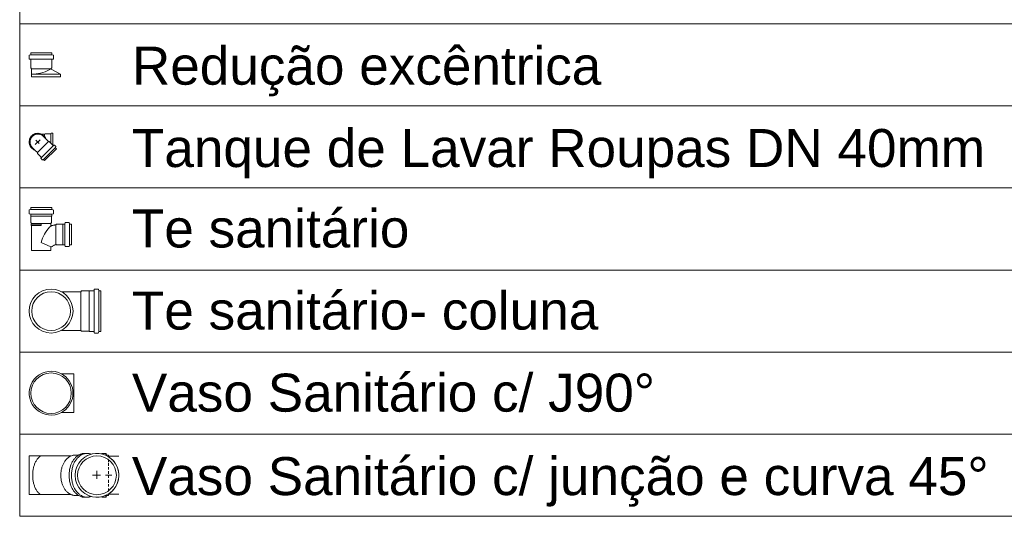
# Model space of a CAD drawing. Header units: millimetres. Extents: x 567 to 934, y -1 to 364.
# Tile 246 of 256: x 708.36 to 713.54, y 155.25 to 157.87. Entities that reach past the tile are written whole.
import ezdxf

# ---------------------------------------------------------------- set-up
doc = ezdxf.new("R2010")
doc.units = ezdxf.units.MM
doc.header["$MEASUREMENT"] = 0
doc.linetypes.add('NULL', pattern=[0])
doc.layers.get('0').update_dxf_attribs({"lineweight": 18})
for name, color, linetype, lineweight in [('DI-Tabelas', 7, 'Continuous', 13), ('Simbolos', 14, 'Continuous', 20), ('Simbolos_int', 14, 'Continuous', 15)]:
    doc.layers.add(name, color=color, linetype=linetype, lineweight=lineweight)
doc.styles.add('Arial', font='arial.ttf')

msp = doc.modelspace()

# ---------------------------------------------------------------- linework, layer by layer
for p, q in [((708.8264, 155.5711), (708.8802, 155.5711)), ((708.8264, 155.371), (708.8802, 155.371))]:
    msp.add_line(p, q)
at = {"layer": 'DI-Tabelas'}
for p, q in [((708.3586, 157.847), (708.3586, 158.279)), ((708.8988, 157.847), (708.3586, 157.847)), ((708.3586, 157.415), (708.3586, 157.847)), ((715.0076, 157.847), (708.8988, 157.847)), ((708.8988, 157.415), (708.3586, 157.415)), ((708.3586, 156.983), (708.3586, 157.415)), ((715.0076, 157.415), (708.8988, 157.415)), ((708.8988, 156.983), (708.3586, 156.983)), ((708.3586, 156.551), (708.3586, 156.983)), ((715.0076, 156.983), (708.8988, 156.983)), ((708.8988, 156.551), (708.3586, 156.551)), ((708.3586, 156.119), (708.3586, 156.551)), ((715.0076, 156.551), (708.8988, 156.551)), ((708.8988, 156.119), (708.3586, 156.119)), ((708.3586, 155.687), (708.3586, 156.119)), ((715.0076, 156.119), (708.8988, 156.119)), ((708.8988, 155.687), (708.3586, 155.687)), ((708.3586, 155.255), (708.3586, 155.687)), ((715.0076, 155.687), (708.8988, 155.687)), ((708.8988, 155.255), (708.3586, 155.255)), ((715.0076, 155.255), (708.8988, 155.255))]:
    msp.add_line(p, q, dxfattribs=at)
at = {"layer": 'Simbolos'}
for p, q in [((708.4086, 157.6803), (708.4086, 157.6628)), ((708.4101, 157.6823), (708.4161, 157.6838)), ((708.4105, 157.6608), (708.4157, 157.6603)), ((708.5269, 157.6945), (708.4175, 157.6945)), ((708.4175, 157.6945), (708.4175, 157.6858)), ((708.5269, 157.6842), (708.4175, 157.6842)), ((708.5269, 157.6602), (708.4175, 157.6602)), ((708.4175, 157.6583), (708.4175, 157.6148)), ((708.5269, 157.6945), (708.5269, 157.6858)), ((708.5269, 157.6583), (708.5269, 157.6148)), ((708.5344, 157.6823), (708.5284, 157.6838)), ((708.534, 157.6608), (708.5288, 157.6603)), ((708.5358, 157.6803), (708.5358, 157.6628)), ((708.4175, 157.6148), (708.4215, 157.6108)), ((708.5229, 157.6108), (708.4215, 157.6108)), ((708.4215, 157.6108), (708.4215, 157.5675)), ((708.5269, 157.6148), (708.5243, 157.6122)), ((708.5247, 157.6091), (708.5725, 157.5815)), ((708.5725, 157.5815), (708.4215, 157.5815)), ((708.5725, 157.5675), (708.4215, 157.5675)), ((708.5725, 157.5815), (708.5725, 157.5675)), ((708.4738, 157.2662), (708.4898, 157.2662)), ((708.4834, 157.2542), (708.4972, 157.2403)), ((708.4922, 157.2686), (708.4898, 157.2662)), ((708.5222, 157.2686), (708.4922, 157.2686)), ((708.5242, 157.2706), (708.5222, 157.2686)), ((708.5322, 157.2706), (708.5242, 157.2706)), ((708.5322, 157.2706), (708.5322, 157.2094)), ((708.4251, 157.1959), (708.4389, 157.1821)), ((708.5519, 157.1897), (708.4895, 157.1274)), ((708.4972, 157.2403), (708.5103, 157.2272)), ((708.5144, 157.2272), (708.5103, 157.2272)), ((708.5345, 157.2071), (708.5144, 157.2272)), ((708.539, 157.2085), (708.5371, 157.207)), ((708.5484, 157.2017), (708.5417, 157.2084)), ((708.5487, 157.1993), (708.5472, 157.1965)), ((708.5519, 157.1897), (708.5475, 157.1941)), ((708.4389, 157.1821), (708.452, 157.1689)), ((708.452, 157.1648), (708.452, 157.1689)), ((708.4721, 157.1448), (708.452, 157.1648)), ((708.4707, 157.1403), (708.4722, 157.1421)), ((708.4776, 157.1308), (708.4708, 157.1376)), ((708.48, 157.1305), (708.4827, 157.1321)), ((708.4895, 157.1274), (708.4851, 157.1318)), ((708.4175, 156.88), (708.5269, 156.88)), ((708.4175, 156.88), (708.4175, 156.8713)), ((708.5269, 156.88), (708.5269, 156.8713)), ((708.4086, 156.8658), (708.4086, 156.8483)), ((708.4101, 156.8678), (708.4161, 156.8693)), ((708.4105, 156.8463), (708.4157, 156.8458)), ((708.4175, 156.8438), (708.4175, 156.8345)), ((708.4175, 156.8345), (708.4179, 156.8341)), ((708.4179, 156.8341), (708.4179, 156.8005)), ((708.5269, 156.8345), (708.5265, 156.8341)), ((708.5265, 156.8341), (708.5265, 156.8005)), ((708.5269, 156.8438), (708.5269, 156.8345)), ((708.5344, 156.8678), (708.5284, 156.8693)), ((708.534, 156.8463), (708.5288, 156.8458)), ((708.5358, 156.8658), (708.5358, 156.8483)), ((708.4179, 156.8005), (708.4215, 156.7969)), ((708.4215, 156.7917), (708.4185, 156.7914)), ((708.4185, 156.7914), (708.4185, 156.7856)), ((708.4215, 156.7853), (708.4185, 156.7856)), ((708.4215, 156.7969), (708.4215, 156.7917)), ((708.4215, 156.7853), (708.4215, 156.654)), ((708.5265, 156.8005), (708.5229, 156.7969)), ((708.5229, 156.7969), (708.5229, 156.7859)), ((708.5515, 156.7921), (708.5489, 156.7894)), ((708.5851, 156.7921), (708.5515, 156.7921)), ((708.5855, 156.7925), (708.5851, 156.7921)), ((708.5949, 156.7925), (708.5855, 156.7925)), ((708.5974, 156.7996), (708.5969, 156.7943)), ((708.6169, 156.8014), (708.5994, 156.8014)), ((708.6188, 156.7999), (708.6204, 156.794)), ((708.631, 156.7925), (708.6223, 156.7925)), ((708.631, 156.7925), (708.631, 156.6831)), ((708.4722, 156.6966), (708.5229, 156.6724)), ((708.5229, 156.6724), (708.5229, 156.654)), ((708.5515, 156.6835), (708.5497, 156.6853)), ((708.5851, 156.6835), (708.5515, 156.6835)), ((708.5855, 156.6831), (708.5851, 156.6835)), ((708.5949, 156.6831), (708.5855, 156.6831)), ((708.5974, 156.676), (708.5969, 156.6813)), ((708.6169, 156.6742), (708.5994, 156.6742)), ((708.6188, 156.6757), (708.6204, 156.6816)), ((708.631, 156.6831), (708.6223, 156.6831)), ((708.6794, 156.4366), (708.5785, 156.4366)), ((708.6838, 156.441), (708.6794, 156.4366)), ((708.7233, 156.441), (708.6838, 156.441)), ((708.7238, 156.4415), (708.7233, 156.441)), ((708.748, 156.4415), (708.7238, 156.4415)), ((708.7504, 156.4485), (708.75, 156.4433)), ((708.7713, 156.4503), (708.7524, 156.4503)), ((708.7733, 156.4488), (708.7748, 156.443)), ((708.7857, 156.4415), (708.7768, 156.4415)), ((708.7857, 156.4415), (708.7857, 156.2285)), ((708.6794, 156.2334), (708.5785, 156.2334)), ((708.6838, 156.229), (708.6794, 156.2334)), ((708.7233, 156.229), (708.6838, 156.229)), ((708.7238, 156.2285), (708.7233, 156.229)), ((708.748, 156.2285), (708.7238, 156.2285)), ((708.7504, 156.2215), (708.75, 156.2267)), ((708.7713, 156.2197), (708.7524, 156.2197)), ((708.7733, 156.2212), (708.7748, 156.227)), ((708.7857, 156.2285), (708.7768, 156.2285)), ((708.5781, 156.0046), (708.6436, 156.0046)), ((708.5781, 155.8014), (708.6436, 155.8014)), ((708.7, 155.5863), (708.7125, 155.5863)), ((708.7914, 155.5844), (708.7913, 155.5833)), ((708.8123, 155.5863), (708.7934, 155.5863)), ((708.7934, 155.5843), (708.7934, 155.5828)), ((708.8123, 155.5843), (708.8123, 155.5761)), ((708.8142, 155.5848), (708.8158, 155.5789)), ((708.6285, 155.5726), (708.4086, 155.5726)), ((708.6683, 155.577), (708.6498, 155.577)), ((708.6704, 155.5782), (708.6683, 155.577)), ((708.8266, 155.5775), (708.8177, 155.5775)), ((708.8266, 155.5775), (708.8266, 155.5684)), ((708.6285, 155.3694), (708.4086, 155.3694)), ((708.6683, 155.365), (708.6498, 155.365)), ((708.6704, 155.3637), (708.6683, 155.365)), ((708.7, 155.3557), (708.7125, 155.3557)), ((708.7914, 155.3575), (708.7913, 155.3588)), ((708.7934, 155.3593), (708.7934, 155.3577)), ((708.8123, 155.3557), (708.7934, 155.3557)), ((708.8123, 155.3659), (708.8123, 155.3577)), ((708.8142, 155.3571), (708.8158, 155.363)), ((708.8266, 155.3645), (708.8177, 155.3645)), ((708.8266, 155.3737), (708.8266, 155.3645))]:
    msp.add_line(p, q, dxfattribs=at)
for points in [[(708.4101, 157.6823), (708.4098, 157.6822), (708.4096, 157.682), (708.4094, 157.6819), (708.4091, 157.6817), (708.409, 157.6814), (708.4088, 157.6812), (708.4087, 157.6809), (708.4087, 157.6806), (708.4086, 157.6803)], [(708.4086, 157.6628), (708.4087, 157.6625), (708.4087, 157.6622), (708.4089, 157.6619), (708.4091, 157.6616), (708.4093, 157.6613), (708.4095, 157.6611), (708.4098, 157.661), (708.4101, 157.6609), (708.4105, 157.6608)], [(708.4175, 157.6583), (708.4175, 157.6587), (708.4174, 157.659), (708.4173, 157.6593), (708.4171, 157.6596), (708.4169, 157.6598), (708.4166, 157.66), (708.4164, 157.6602), (708.416, 157.6603), (708.4157, 157.6603)], [(708.4161, 157.6839), (708.4163, 157.684), (708.4166, 157.6841), (708.4168, 157.6843), (708.417, 157.6845), (708.4172, 157.6847), (708.4174, 157.6849), (708.4175, 157.6852), (708.4175, 157.6855), (708.4175, 157.6858)], [(708.5269, 157.6858), (708.527, 157.6855), (708.527, 157.6852), (708.5271, 157.6849), (708.5273, 157.6847), (708.5274, 157.6845), (708.5277, 157.6843), (708.5279, 157.6841), (708.5281, 157.684), (708.5284, 157.6839)], [(708.5288, 157.6603), (708.5284, 157.6603), (708.5281, 157.6602), (708.5278, 157.66), (708.5276, 157.6598), (708.5274, 157.6596), (708.5272, 157.6593), (708.527, 157.659), (708.527, 157.6587), (708.5269, 157.6583)], [(708.534, 157.6608), (708.5343, 157.6609), (708.5347, 157.661), (708.5349, 157.6611), (708.5352, 157.6613), (708.5354, 157.6616), (708.5356, 157.6619), (708.5357, 157.6622), (708.5358, 157.6625), (708.5358, 157.6628)], [(708.5358, 157.6803), (708.5358, 157.6806), (708.5358, 157.6809), (708.5357, 157.6812), (708.5355, 157.6814), (708.5353, 157.6817), (708.5351, 157.6819), (708.5349, 157.682), (708.5346, 157.6822), (708.5344, 157.6823)], [(708.4215, 157.5815), (708.4335, 157.5819), (708.4454, 157.5829), (708.4572, 157.5847), (708.4689, 157.5872), (708.4804, 157.5904), (708.4918, 157.5942), (708.5028, 157.5988), (708.5136, 157.6039), (708.5241, 157.6097)], [(708.5243, 157.6122), (708.5242, 157.6121), (708.5241, 157.6119), (708.524, 157.6117), (708.5239, 157.6115), (708.5238, 157.6114), (708.5238, 157.6112), (708.5237, 157.611), (708.5237, 157.6108), (708.5238, 157.6105), (708.5238, 157.6103), (708.5239, 157.6102), (708.5239, 157.61), (708.524, 157.6098), (708.5241, 157.6096), (708.5243, 157.6095), (708.5244, 157.6093), (708.5246, 157.6092), (708.5247, 157.6091)], [(708.4833, 157.2541), (708.4778, 157.2587), (708.4716, 157.2623), (708.4649, 157.2648), (708.4578, 157.266), (708.4506, 157.266), (708.4436, 157.2648), (708.4368, 157.2623), (708.4306, 157.2587), (708.4251, 157.2541), (708.4205, 157.2486), (708.4169, 157.2424), (708.4145, 157.2357), (708.4132, 157.2286), (708.4132, 157.2214), (708.4145, 157.2144), (708.4169, 157.2076), (708.4205, 157.2014), (708.4251, 157.1959)], [(708.5345, 157.2071), (708.5347, 157.2069), (708.535, 157.2068), (708.5353, 157.2066), (708.5356, 157.2066), (708.536, 157.2066), (708.5363, 157.2066), (708.5366, 157.2067), (708.5369, 157.2068), (708.5372, 157.207)], [(708.5417, 157.2084), (708.5414, 157.2086), (708.5411, 157.2088), (708.5408, 157.2089), (708.5405, 157.209), (708.5402, 157.209), (708.5398, 157.209), (708.5395, 157.2089), (708.5392, 157.2087), (708.539, 157.2086)], [(708.5472, 157.1965), (708.547, 157.1963), (708.547, 157.196), (708.5469, 157.1957), (708.5469, 157.1954), (708.5469, 157.1951), (708.547, 157.1949), (708.5471, 157.1946), (708.5473, 157.1943), (708.5475, 157.1941)], [(708.5487, 157.1993), (708.5489, 157.1995), (708.549, 157.1998), (708.549, 157.2001), (708.549, 157.2004), (708.549, 157.2007), (708.5489, 157.2009), (708.5488, 157.2012), (708.5486, 157.2015), (708.5484, 157.2017)], [(708.4707, 157.1403), (708.4705, 157.14), (708.4704, 157.1397), (708.4703, 157.1394), (708.4702, 157.1391), (708.4702, 157.1387), (708.4703, 157.1384), (708.4704, 157.1381), (708.4706, 157.1378), (708.4708, 157.1376)], [(708.4722, 157.1421), (708.4724, 157.1423), (708.4726, 157.1426), (708.4726, 157.143), (708.4727, 157.1433), (708.4727, 157.1436), (708.4726, 157.1439), (708.4725, 157.1442), (708.4723, 157.1445), (708.4721, 157.1448)], [(708.4776, 157.1308), (708.4778, 157.1306), (708.478, 157.1305), (708.4783, 157.1304), (708.4786, 157.1303), (708.4789, 157.1302), (708.4792, 157.1302), (708.4794, 157.1303), (708.4797, 157.1304), (708.48, 157.1305)], [(708.4851, 157.1318), (708.4849, 157.1319), (708.4847, 157.1321), (708.4844, 157.1322), (708.4841, 157.1323), (708.4838, 157.1323), (708.4835, 157.1323), (708.4832, 157.1323), (708.483, 157.1322), (708.4827, 157.1321)], [(708.4101, 156.8678), (708.4098, 156.8677), (708.4096, 156.8675), (708.4094, 156.8674), (708.4091, 156.8672), (708.409, 156.8669), (708.4088, 156.8667), (708.4087, 156.8664), (708.4087, 156.8661), (708.4086, 156.8658)], [(708.4086, 156.8483), (708.4087, 156.848), (708.4087, 156.8477), (708.4089, 156.8474), (708.4091, 156.8471), (708.4093, 156.8468), (708.4095, 156.8466), (708.4098, 156.8465), (708.4101, 156.8464), (708.4105, 156.8463)], [(708.4175, 156.8438), (708.4175, 156.8442), (708.4174, 156.8445), (708.4173, 156.8448), (708.4171, 156.8451), (708.4169, 156.8453), (708.4166, 156.8455), (708.4164, 156.8457), (708.416, 156.8458), (708.4157, 156.8458)], [(708.4161, 156.8694), (708.4163, 156.8695), (708.4166, 156.8696), (708.4168, 156.8698), (708.417, 156.87), (708.4172, 156.8702), (708.4174, 156.8704), (708.4175, 156.8707), (708.4175, 156.871), (708.4175, 156.8713)], [(708.5269, 156.8713), (708.527, 156.871), (708.527, 156.8707), (708.5271, 156.8704), (708.5273, 156.8702), (708.5274, 156.87), (708.5277, 156.8698), (708.5279, 156.8696), (708.5281, 156.8695), (708.5284, 156.8694)], [(708.5288, 156.8458), (708.5284, 156.8458), (708.5281, 156.8457), (708.5278, 156.8455), (708.5276, 156.8453), (708.5274, 156.8451), (708.5272, 156.8448), (708.527, 156.8445), (708.527, 156.8442), (708.5269, 156.8438)], [(708.534, 156.8463), (708.5343, 156.8464), (708.5347, 156.8465), (708.5349, 156.8466), (708.5352, 156.8468), (708.5354, 156.8471), (708.5356, 156.8474), (708.5357, 156.8477), (708.5358, 156.848), (708.5358, 156.8483)], [(708.5358, 156.8658), (708.5358, 156.8661), (708.5358, 156.8664), (708.5357, 156.8667), (708.5355, 156.8669), (708.5353, 156.8672), (708.5351, 156.8674), (708.5349, 156.8675), (708.5346, 156.8677), (708.5344, 156.8678)], [(708.5235, 156.7846), (708.5154, 156.7764), (708.5079, 156.7677), (708.501, 156.7587), (708.4946, 156.7491), (708.4888, 156.7392), (708.4837, 156.729), (708.4792, 156.7185), (708.4754, 156.7077), (708.4722, 156.6967)], [(708.5229, 156.7859), (708.523, 156.7857), (708.523, 156.7855), (708.523, 156.7853), (708.5231, 156.7851), (708.5232, 156.7849), (708.5233, 156.7848), (708.5234, 156.7846), (708.5236, 156.7845), (708.5237, 156.7843), (708.5239, 156.7842), (708.5241, 156.7841), (708.5243, 156.784), (708.5245, 156.784), (708.5247, 156.7839), (708.5249, 156.7839), (708.5251, 156.7839), (708.5253, 156.784), (708.5255, 156.784)], [(708.5489, 156.7894), (708.5463, 156.789), (708.5437, 156.7885), (708.541, 156.7879), (708.5384, 156.7873), (708.5358, 156.7867), (708.5332, 156.7861), (708.5306, 156.7854), (708.5281, 156.7847), (708.5255, 156.784)], [(708.5949, 156.7925), (708.5952, 156.7925), (708.5955, 156.7926), (708.5959, 156.7927), (708.5961, 156.7929), (708.5964, 156.7931), (708.5966, 156.7934), (708.5967, 156.7937), (708.5968, 156.794), (708.5969, 156.7943)], [(708.5994, 156.8014), (708.599, 156.8014), (708.5987, 156.8013), (708.5984, 156.8011), (708.5981, 156.801), (708.5979, 156.8007), (708.5977, 156.8005), (708.5975, 156.8002), (708.5974, 156.7999), (708.5974, 156.7996)], [(708.6188, 156.7999), (708.6187, 156.8002), (708.6186, 156.8004), (708.6184, 156.8007), (708.6182, 156.8009), (708.618, 156.8011), (708.6177, 156.8012), (708.6175, 156.8013), (708.6172, 156.8014), (708.6169, 156.8014)], [(708.6204, 156.794), (708.6205, 156.7937), (708.6206, 156.7934), (708.6208, 156.7932), (708.621, 156.793), (708.6212, 156.7928), (708.6215, 156.7927), (708.6218, 156.7926), (708.6221, 156.7925), (708.6223, 156.7925)], [(708.5497, 156.6853), (708.5466, 156.6842), (708.5435, 156.6831), (708.5404, 156.6818), (708.5374, 156.6804), (708.5344, 156.679), (708.5315, 156.6775), (708.5286, 156.6758), (708.5257, 156.6741), (708.5229, 156.6724)], [(708.5969, 156.6813), (708.5968, 156.6816), (708.5967, 156.6819), (708.5966, 156.6822), (708.5964, 156.6824), (708.5961, 156.6827), (708.5959, 156.6828), (708.5955, 156.683), (708.5952, 156.6831), (708.5949, 156.6831)], [(708.5974, 156.676), (708.5974, 156.6757), (708.5975, 156.6754), (708.5977, 156.6751), (708.5979, 156.6748), (708.5981, 156.6746), (708.5984, 156.6744), (708.5987, 156.6743), (708.599, 156.6742), (708.5994, 156.6742)], [(708.6169, 156.6742), (708.6172, 156.6742), (708.6175, 156.6743), (708.6177, 156.6744), (708.618, 156.6745), (708.6182, 156.6747), (708.6184, 156.6749), (708.6186, 156.6751), (708.6187, 156.6754), (708.6188, 156.6757)], [(708.6223, 156.6831), (708.6221, 156.6831), (708.6218, 156.683), (708.6215, 156.6829), (708.6212, 156.6828), (708.621, 156.6826), (708.6208, 156.6824), (708.6206, 156.6821), (708.6205, 156.6819), (708.6204, 156.6816)], [(708.748, 156.4415), (708.7483, 156.4415), (708.7486, 156.4416), (708.749, 156.4417), (708.7492, 156.4419), (708.7495, 156.4421), (708.7497, 156.4424), (708.7498, 156.4427), (708.7499, 156.443), (708.75, 156.4433)], [(708.7524, 156.4503), (708.7521, 156.4503), (708.7518, 156.4502), (708.7515, 156.45), (708.7512, 156.4499), (708.751, 156.4496), (708.7508, 156.4494), (708.7506, 156.4491), (708.7505, 156.4488), (708.7504, 156.4485)], [(708.7733, 156.4488), (708.7732, 156.4491), (708.773, 156.4493), (708.7729, 156.4496), (708.7727, 156.4498), (708.7724, 156.45), (708.7722, 156.4501), (708.7719, 156.4502), (708.7716, 156.4503), (708.7713, 156.4503)], [(708.7749, 156.443), (708.7749, 156.4427), (708.7751, 156.4424), (708.7752, 156.4422), (708.7755, 156.442), (708.7757, 156.4418), (708.7759, 156.4417), (708.7762, 156.4416), (708.7765, 156.4415), (708.7768, 156.4415)], [(708.75, 156.2267), (708.7499, 156.227), (708.7498, 156.2273), (708.7497, 156.2276), (708.7495, 156.2278), (708.7492, 156.2281), (708.749, 156.2282), (708.7486, 156.2284), (708.7483, 156.2285), (708.748, 156.2285)], [(708.7504, 156.2215), (708.7505, 156.2212), (708.7506, 156.2209), (708.7508, 156.2206), (708.751, 156.2203), (708.7512, 156.2201), (708.7515, 156.2199), (708.7518, 156.2198), (708.7521, 156.2197), (708.7524, 156.2197)], [(708.7713, 156.2197), (708.7716, 156.2197), (708.7719, 156.2198), (708.7722, 156.2199), (708.7724, 156.22), (708.7727, 156.2202), (708.7729, 156.2204), (708.773, 156.2206), (708.7732, 156.2209), (708.7733, 156.2212)], [(708.7768, 156.2285), (708.7765, 156.2285), (708.7762, 156.2284), (708.7759, 156.2283), (708.7757, 156.2282), (708.7755, 156.228), (708.7752, 156.2278), (708.7751, 156.2275), (708.7749, 156.2273), (708.7749, 156.227)], [(708.5781, 156.0046), (708.562, 156.0117), (708.545, 156.0163), (708.5275, 156.0182), (708.5099, 156.0175), (708.4927, 156.0141), (708.4761, 156.0081), (708.4607, 155.9996), (708.4467, 155.9889), (708.4345, 155.9762), (708.4244, 155.9618), (708.4166, 155.946), (708.4113, 155.9292), (708.4086, 155.9118), (708.4086, 155.8942), (708.4113, 155.8768), (708.4166, 155.86), (708.4244, 155.8442), (708.4345, 155.8298), (708.4467, 155.8171), (708.4607, 155.8064), (708.4761, 155.7979), (708.4927, 155.7919), (708.5099, 155.7885), (708.5275, 155.7878), (708.545, 155.7897), (708.562, 155.7943), (708.5781, 155.8014)], [(708.5781, 155.8014), (708.5899, 155.8086), (708.6007, 155.8172), (708.6104, 155.8271), (708.6188, 155.838), (708.6259, 155.8498), (708.6315, 155.8624), (708.6356, 155.8756), (708.6381, 155.8892), (708.6389, 155.903), (708.6381, 155.9168), (708.6356, 155.9304), (708.6315, 155.9435), (708.6259, 155.9562), (708.6188, 155.968), (708.6104, 155.9789), (708.6007, 155.9887), (708.5899, 155.9973), (708.5781, 156.0046)], [(708.7, 155.5863), (708.6966, 155.5862), (708.6931, 155.5859), (708.6897, 155.5853), (708.6864, 155.5846), (708.683, 155.5837), (708.6798, 155.5826), (708.6766, 155.5814), (708.6734, 155.5799), (708.6704, 155.5782)], [(708.7125, 155.5863), (708.7091, 155.5862), (708.7056, 155.5859), (708.7022, 155.5853), (708.6989, 155.5846), (708.6955, 155.5837), (708.6923, 155.5826), (708.6891, 155.5814), (708.6859, 155.5799), (708.6829, 155.5782)], [(708.7081, 155.3707), (708.7243, 155.3631), (708.7414, 155.3582), (708.7591, 155.3559), (708.7769, 155.3564), (708.7944, 155.3596), (708.8112, 155.3655), (708.827, 155.3739), (708.8412, 155.3846), (708.8536, 155.3974), (708.8639, 155.412), (708.8718, 155.4279), (708.8772, 155.445), (708.8799, 155.4626), (708.8798, 155.4804), (708.877, 155.498), (708.8715, 155.515), (708.8634, 155.5309), (708.853, 155.5454), (708.8405, 155.5581), (708.8262, 155.5687), (708.8104, 155.577), (708.7935, 155.5827), (708.776, 155.5858), (708.7581, 155.5861), (708.7405, 155.5837), (708.7234, 155.5786), (708.7073, 155.5709)], [(708.7341, 155.5821), (708.7318, 155.583), (708.7294, 155.5838), (708.7271, 155.5844), (708.7247, 155.585), (708.7223, 155.5854), (708.7199, 155.5858), (708.7174, 155.5861), (708.715, 155.5862), (708.7125, 155.5863)], [(708.7934, 155.5863), (708.7931, 155.5862), (708.7928, 155.5861), (708.7925, 155.586), (708.7922, 155.5858), (708.7919, 155.5856), (708.7917, 155.5854), (708.7916, 155.5851), (708.7915, 155.5848), (708.7914, 155.5844)], [(708.8143, 155.5848), (708.8142, 155.585), (708.814, 155.5853), (708.8139, 155.5855), (708.8137, 155.5857), (708.8134, 155.5859), (708.8132, 155.5861), (708.8129, 155.5862), (708.8126, 155.5862), (708.8123, 155.5863)], [(708.439, 155.5343), (708.4374, 155.5301), (708.4358, 155.5258), (708.4343, 155.5216), (708.433, 155.5172), (708.4317, 155.5129), (708.4306, 155.5085), (708.4296, 155.5041), (708.4287, 155.4997), (708.4278, 155.4952)], [(708.4595, 155.5653), (708.4567, 155.5623), (708.4539, 155.5592), (708.4514, 155.5559), (708.4489, 155.5525), (708.4466, 155.5491), (708.4445, 155.5455), (708.4425, 155.5419), (708.4407, 155.5381), (708.439, 155.5343)], [(708.4686, 155.5725), (708.4675, 155.5719), (708.4664, 155.5713), (708.4653, 155.5706), (708.4642, 155.5698), (708.4632, 155.569), (708.4622, 155.5681), (708.4613, 155.5672), (708.4604, 155.5663), (708.4595, 155.5653)], [(708.5968, 155.5459), (708.5945, 155.5425), (708.5923, 155.5391), (708.5903, 155.5355), (708.5884, 155.5319), (708.5866, 155.5282), (708.5849, 155.5245), (708.5834, 155.5207), (708.5821, 155.5168), (708.5809, 155.5129)], [(708.6226, 155.5696), (708.6192, 155.5675), (708.616, 155.5653), (708.6129, 155.5629), (708.6099, 155.5604), (708.607, 155.5578), (708.6042, 155.555), (708.6016, 155.5521), (708.5991, 155.549), (708.5968, 155.5459)], [(708.6498, 155.577), (708.6466, 155.5769), (708.6435, 155.5766), (708.6403, 155.5761), (708.6372, 155.5755), (708.6342, 155.5746), (708.6311, 155.5736), (708.6282, 155.5724), (708.6253, 155.5711), (708.6226, 155.5696)], [(708.6549, 155.5525), (708.6524, 155.5488), (708.65, 155.545), (708.6478, 155.5412), (708.6457, 155.5373), (708.6438, 155.5333), (708.642, 155.5292), (708.6404, 155.5251), (708.6389, 155.5209), (708.6375, 155.5166)], [(708.6829, 155.5782), (708.6793, 155.576), (708.6758, 155.5736), (708.6724, 155.571), (708.6691, 155.5683), (708.666, 155.5654), (708.663, 155.5624), (708.6601, 155.5592), (708.6574, 155.5559), (708.6549, 155.5525)], [(708.8158, 155.5789), (708.8159, 155.5787), (708.816, 155.5784), (708.8162, 155.5782), (708.8164, 155.578), (708.8166, 155.5778), (708.8169, 155.5776), (708.8172, 155.5775), (708.8175, 155.5775), (708.8177, 155.5775)], [(708.4278, 155.4952), (708.4277, 155.4925), (708.4276, 155.4898), (708.4275, 155.4871), (708.4274, 155.4844), (708.4274, 155.4817), (708.4274, 155.479), (708.4274, 155.4763), (708.4274, 155.4736), (708.4274, 155.4709)], [(708.5809, 155.5129), (708.5796, 155.5084), (708.5785, 155.5038), (708.5775, 155.4992), (708.5767, 155.4945), (708.576, 155.4898), (708.5755, 155.4851), (708.5751, 155.4804), (708.5749, 155.4757), (708.5748, 155.471)], [(708.6376, 155.5166), (708.6362, 155.5117), (708.635, 155.5067), (708.6339, 155.5016), (708.633, 155.4966), (708.6323, 155.4915), (708.6317, 155.4864), (708.6313, 155.4812), (708.6311, 155.4761), (708.631, 155.471)], [(708.4274, 155.4709), (708.4274, 155.4682), (708.4274, 155.4655), (708.4274, 155.4629), (708.4274, 155.4602), (708.4274, 155.4575), (708.4275, 155.4548), (708.4276, 155.4521), (708.4277, 155.4494), (708.4278, 155.4467)], [(708.4278, 155.4467), (708.4287, 155.4422), (708.4296, 155.4378), (708.4306, 155.4334), (708.4317, 155.429), (708.433, 155.4247), (708.4343, 155.4203), (708.4358, 155.4161), (708.4374, 155.4118), (708.439, 155.4076)], [(708.5748, 155.471), (708.5749, 155.4662), (708.5751, 155.4615), (708.5755, 155.4568), (708.576, 155.4521), (708.5767, 155.4474), (708.5775, 155.4427), (708.5785, 155.4381), (708.5796, 155.4335), (708.5809, 155.429)], [(708.5809, 155.429), (708.5821, 155.4251), (708.5834, 155.4212), (708.5849, 155.4174), (708.5866, 155.4137), (708.5884, 155.41), (708.5903, 155.4064), (708.5923, 155.4028), (708.5945, 155.3994), (708.5968, 155.396)], [(708.631, 155.471), (708.6311, 155.4658), (708.6313, 155.4607), (708.6317, 155.4555), (708.6323, 155.4504), (708.633, 155.4453), (708.6339, 155.4403), (708.635, 155.4352), (708.6362, 155.4302), (708.6376, 155.4253)], [(708.439, 155.4076), (708.4407, 155.4038), (708.4425, 155.4), (708.4445, 155.3964), (708.4466, 155.3928), (708.4489, 155.3893), (708.4514, 155.386), (708.4539, 155.3827), (708.4567, 155.3796), (708.4595, 155.3766)], [(708.5968, 155.396), (708.5991, 155.3928), (708.6016, 155.3898), (708.6042, 155.3869), (708.607, 155.3841), (708.6099, 155.3815), (708.6129, 155.379), (708.616, 155.3766), (708.6192, 155.3744), (708.6226, 155.3723)], [(708.6375, 155.4253), (708.6389, 155.421), (708.6404, 155.4168), (708.642, 155.4127), (708.6438, 155.4086), (708.6457, 155.4046), (708.6478, 155.4007), (708.65, 155.3969), (708.6524, 155.3931), (708.6549, 155.3894)], [(708.6549, 155.3894), (708.6574, 155.386), (708.6601, 155.3827), (708.663, 155.3795), (708.666, 155.3765), (708.6691, 155.3736), (708.6724, 155.3709), (708.6758, 155.3683), (708.6793, 155.3659), (708.6829, 155.3637)], [(708.4595, 155.3766), (708.4604, 155.3756), (708.4613, 155.3746), (708.4622, 155.3737), (708.4632, 155.3729), (708.4642, 155.3721), (708.4653, 155.3713), (708.4664, 155.3706), (708.4675, 155.3699), (708.4686, 155.3693)], [(708.6226, 155.3723), (708.6253, 155.3708), (708.6282, 155.3695), (708.6311, 155.3683), (708.6342, 155.3673), (708.6372, 155.3664), (708.6403, 155.3658), (708.6435, 155.3653), (708.6466, 155.365), (708.6498, 155.365)], [(708.6704, 155.3637), (708.6734, 155.362), (708.6766, 155.3606), (708.6798, 155.3593), (708.683, 155.3582), (708.6864, 155.3573), (708.6897, 155.3566), (708.6931, 155.3561), (708.6966, 155.3557), (708.7, 155.3556)], [(708.6829, 155.3637), (708.6859, 155.362), (708.6891, 155.3606), (708.6923, 155.3593), (708.6955, 155.3582), (708.6989, 155.3573), (708.7022, 155.3566), (708.7056, 155.3561), (708.7091, 155.3557), (708.7125, 155.3556)], [(708.7125, 155.3556), (708.715, 155.3557), (708.7175, 155.3559), (708.7199, 155.3561), (708.7224, 155.3565), (708.7248, 155.357), (708.7273, 155.3575), (708.7296, 155.3582), (708.732, 155.359), (708.7343, 155.3599)], [(708.7914, 155.3575), (708.7915, 155.3572), (708.7916, 155.3568), (708.7917, 155.3566), (708.7919, 155.3563), (708.7922, 155.3561), (708.7925, 155.3559), (708.7928, 155.3558), (708.7931, 155.3557), (708.7934, 155.3557)], [(708.8123, 155.3557), (708.8126, 155.3557), (708.8129, 155.3557), (708.8132, 155.3558), (708.8134, 155.356), (708.8137, 155.3562), (708.8139, 155.3564), (708.814, 155.3566), (708.8142, 155.3569), (708.8143, 155.3571)], [(708.8177, 155.3645), (708.8175, 155.3644), (708.8172, 155.3644), (708.8169, 155.3643), (708.8166, 155.3641), (708.8164, 155.3639), (708.8162, 155.3637), (708.816, 155.3635), (708.8159, 155.3632), (708.8158, 155.363)]]:
    msp.add_lwpolyline(points, dxfattribs=at)
for centre, radius in [((708.5239, 156.335), 0.1153), ((708.7649, 155.471), 0.1021)]:
    msp.add_circle(centre, radius, dxfattribs=at)
at = {"layer": 'Simbolos_int'}
for p, q in [((708.4898, 157.2662), (708.4898, 157.2535)), ((708.5222, 157.2686), (708.5222, 157.2194)), ((708.4405, 157.2113), (708.4656, 157.2364)), ((708.4444, 157.2349), (708.4618, 157.2174)), ((708.452, 157.1689), (708.5103, 157.2272)), ((708.4734, 157.1435), (708.5357, 157.2059)), ((708.484, 157.1328), (708.5464, 157.1952)), ((708.4175, 156.8697), (708.5269, 156.8697)), ((708.4175, 156.8457), (708.5269, 156.8457)), ((708.4179, 156.8341), (708.5265, 156.8341)), ((708.4215, 156.7969), (708.5229, 156.7969)), ((708.4215, 156.7917), (708.4722, 156.7917)), ((708.4215, 156.7853), (708.4722, 156.7853)), ((708.4722, 156.7917), (708.4722, 156.7914)), ((708.4722, 156.7856), (708.4722, 156.7914)), ((708.4722, 156.7856), (708.4722, 156.7853)), ((708.5479, 156.7885), (708.5479, 156.6847)), ((708.5851, 156.7921), (708.5851, 156.6835)), ((708.5967, 156.7925), (708.5967, 156.6831)), ((708.6208, 156.7925), (708.6208, 156.6831)), ((708.4215, 156.654), (708.5229, 156.654)), ((708.6794, 156.4366), (708.6794, 156.2334)), ((708.7233, 156.441), (708.7233, 156.229)), ((708.7498, 156.4415), (708.7498, 156.2285)), ((708.7752, 156.4415), (708.7752, 156.2285)), ((708.6436, 155.8014), (708.6436, 156.0046)), ((708.4086, 155.5726), (708.4086, 155.3694)), ((708.8162, 155.5775), (708.8162, 155.5743)), ((708.8264, 155.5522), (708.8264, 155.5405)), ((708.8264, 155.5341), (708.8264, 155.52)), ((708.7649, 155.471), (708.7649, 155.4938)), ((708.8264, 155.5142), (708.8264, 155.5008)), ((708.8264, 155.4932), (708.8264, 155.4786)), ((708.7649, 155.471), (708.7416, 155.471)), ((708.7649, 155.471), (708.7649, 155.4529)), ((708.7649, 155.471), (708.7837, 155.471)), ((708.8106, 155.471), (708.8435, 155.471)), ((708.8264, 155.4721), (708.8264, 155.4575)), ((708.8264, 155.4476), (708.8264, 155.4313)), ((708.8264, 155.4242), (708.8264, 155.412)), ((708.8264, 155.4021), (708.8264, 155.3895)), ((708.8162, 155.3678), (708.8162, 155.3645))]:
    msp.add_line(p, q, dxfattribs=at)
for points in [[(708.4738, 157.2662), (708.4687, 157.2683), (708.4634, 157.2697), (708.458, 157.2705), (708.4525, 157.2706), (708.4471, 157.2701), (708.4417, 157.2689), (708.4366, 157.2671), (708.4317, 157.2646), (708.4271, 157.2617), (708.4229, 157.2581), (708.4191, 157.2541), (708.4159, 157.2497), (708.4132, 157.245), (708.4111, 157.2399), (708.4097, 157.2346), (708.4088, 157.2292), (708.4086, 157.2238), (708.4091, 157.2183), (708.4102, 157.213), (708.412, 157.2078), (708.4144, 157.2028), (708.4173, 157.1982), (708.4208, 157.194), (708.4248, 157.1902), (708.4291, 157.1869), (708.4339, 157.1842), (708.4389, 157.1821)], [(708.4972, 157.2403), (708.4944, 157.2465), (708.4908, 157.2523), (708.4863, 157.2574), (708.4812, 157.2618), (708.4754, 157.2654), (708.4691, 157.2681), (708.4626, 157.2698), (708.4558, 157.2706), (708.449, 157.2703), (708.4424, 157.269), (708.4359, 157.2668), (708.4299, 157.2636), (708.4245, 157.2596), (708.4197, 157.2548), (708.4156, 157.2493), (708.4124, 157.2433), (708.4102, 157.2369), (708.4089, 157.2302), (708.4087, 157.2234), (708.4094, 157.2167), (708.4111, 157.2101), (708.4138, 157.2039), (708.4174, 157.1981), (708.4218, 157.1929), (708.427, 157.1885), (708.4327, 157.1848), (708.4389, 157.1821)], [(708.6424, 155.5525), (708.6399, 155.5488), (708.6375, 155.545), (708.6353, 155.5412), (708.6332, 155.5373), (708.6313, 155.5333), (708.6295, 155.5292), (708.6279, 155.5251), (708.6264, 155.5209), (708.625, 155.5166)], [(708.6683, 155.5769), (708.665, 155.5748), (708.6617, 155.5724), (708.6586, 155.57), (708.6556, 155.5674), (708.6527, 155.5646), (708.6499, 155.5618), (708.6473, 155.5588), (708.6448, 155.5557), (708.6424, 155.5525)], [(708.6251, 155.5166), (708.6237, 155.5117), (708.6225, 155.5067), (708.6214, 155.5016), (708.6205, 155.4966), (708.6198, 155.4915), (708.6192, 155.4864), (708.6188, 155.4812), (708.6186, 155.4761), (708.6185, 155.471)], [(708.6185, 155.471), (708.6186, 155.4658), (708.6188, 155.4607), (708.6192, 155.4555), (708.6198, 155.4504), (708.6205, 155.4453), (708.6214, 155.4403), (708.6225, 155.4352), (708.6237, 155.4302), (708.6251, 155.4253)], [(708.625, 155.4253), (708.6264, 155.421), (708.6279, 155.4168), (708.6295, 155.4127), (708.6313, 155.4086), (708.6332, 155.4046), (708.6353, 155.4007), (708.6375, 155.3969), (708.6399, 155.3931), (708.6424, 155.3894)], [(708.6424, 155.3894), (708.6448, 155.3862), (708.6473, 155.3831), (708.6499, 155.3801), (708.6527, 155.3773), (708.6556, 155.3745), (708.6586, 155.3719), (708.6617, 155.3694), (708.665, 155.3671), (708.6683, 155.3649)]]:
    msp.add_lwpolyline(points, dxfattribs=at)
for centre, radius in [((708.5239, 156.335), 0.1021), ((708.5236, 155.903), 0.1065), ((708.7649, 155.471), 0.1153)]:
    msp.add_circle(centre, radius, dxfattribs=at)

# ---------------------------------------------------------------- texts
at = {"layer": 'DI-Tabelas', "linetype": 'NULL', "char_height": 0.2, "attachment_point": 7, "line_spacing_factor": 0.6, "style": 'Arial'}
for s, insert, width in [('Redução excêntrica', (708.9488, 157.465), 4.938415), ('Tanque de Lavar Roupas DN 40mm', (708.9488, 157.033), 8.975305), ('Te sanitário', (708.9488, 156.667), 2.918902), ('Te sanitário- coluna', (708.9488, 156.235), 4.906402), ('Vaso Sanitário c/ J90%%d', (708.9488, 155.803), 5.483841), ('Vaso Sanitário c/ junção e curva 45%%d', (708.9488, 155.305), 8.993293)]:
    msp.add_mtext(s, dxfattribs=dict(at, insert=insert, width=width))

doc.saveas('drawing.dxf')
